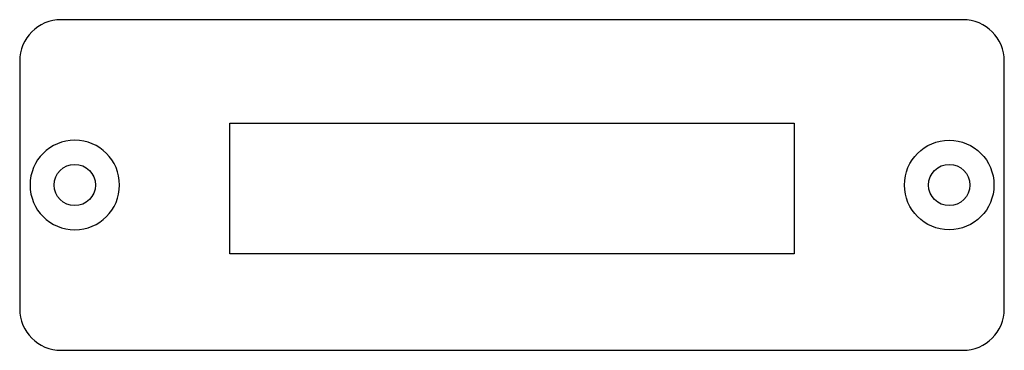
# Model space of a CAD drawing. Header units: millimetres. Extents: x 0 to 71.5, y 0 to 24.
import ezdxf

# ---------------------------------------------------------------- set-up
doc = ezdxf.new("R2010")
doc.units = ezdxf.units.MM
doc.layers.get('0').update_dxf_attribs({"lineweight": 70})

msp = doc.modelspace()

# ---------------------------------------------------------------- linework, layer by layer
at = {"color": 7, "lineweight": -3}
for p, q in [((68.5, 24), (3, 24)), ((0, 21), (0, 3)), ((71.5, 3), (71.5, 21)), ((15.25, 16.5), (56.25, 16.5)), ((15.25, 7), (15.25, 16.5)), ((56.25, 16.5), (56.25, 7)), ((56.25, 7), (15.25, 7)), ((3, 0), (68.5, 0))]:
    msp.add_line(p, q, dxfattribs=at)
at = {"color": 7, "lineweight": -3, "extrusion": (2.42253e-17, 4.99462e-17, -1)}
msp.add_circle((-4, 12), 3.25, dxfattribs=at)
at = {"color": 7, "lineweight": -3}
for centre, radius in [((67.5, 12), 3.25), ((4, 12), 1.5), ((67.5, 12), 1.5)]:
    msp.add_circle(centre, radius, dxfattribs=at)
for centre, start, end in [((3, 21), 90, 180), ((68.5, 21), 0, 90), ((3, 3), 180, 270), ((68.5, 3), 270, 0)]:
    msp.add_arc(centre, 3, start, end, dxfattribs=at)

doc.saveas('drawing.dxf')
